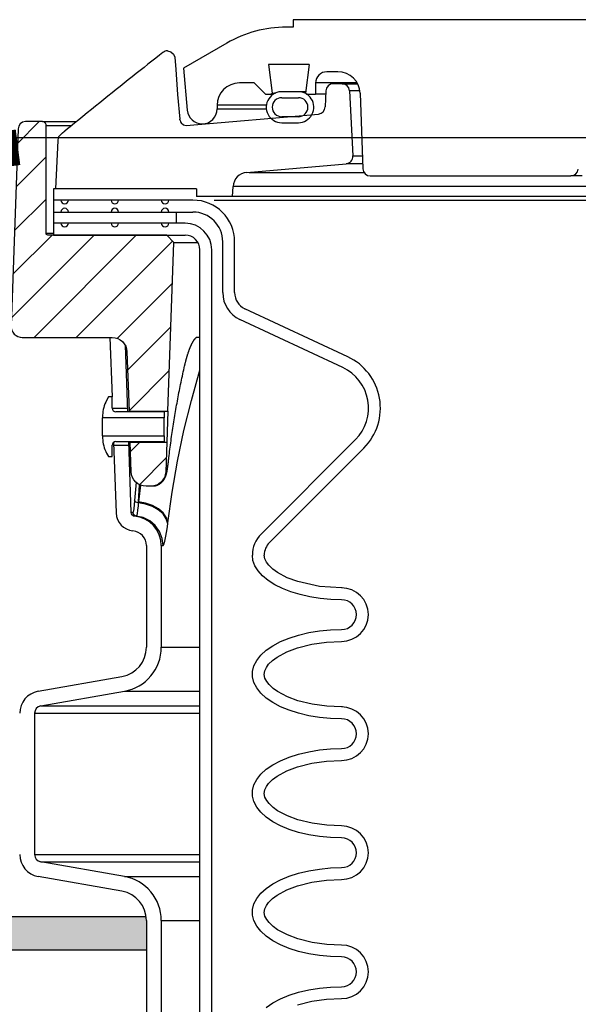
# Model space of a CAD drawing. Extents: x -169 to 7270, y -140 to 2984.
# Tile 156 of 256: x 1808.71 to 1813.41, y 413.55 to 421.82. Entities that reach past the tile are written whole.
import ezdxf

# ---------------------------------------------------------------- set-up
doc = ezdxf.new("R2010")
doc.units = 0
doc.header["$MEASUREMENT"] = 0
doc.header["$PDSIZE"] = 1
doc.layers.get('DEFPOINTS').update_dxf_attribs({"linetype": 'CONTINUOUS'})
for name, color, linetype in [('CONCRETE-HATCH', 2, 'CONTINUOUS'), ('DIM', 3, 'CONTINUOUS'), ('SPILL-BUCKET', 1, 'CONTINUOUS'), ('TANK-SLAB', 6, 'CONTINUOUS')]:
    doc.layers.add(name, color=color, linetype=linetype)
doc.layers.add('FREEZE-LINES', color=8, linetype='CONTINUOUS', plot=False)
doc.styles.add('SIMPLEX', font='simplex')
doc.dimstyles.new('DIM64', dxfattribs={"dimscale": 64, "dimtxt": 0.09375, "dimasz": 0.09375, "dimexe": 0.0625, "dimexo": 0.0625, "dimgap": 0.046875, "dimtad": 1, "dimdec": 4, "dimzin": 3, "dimdsep": 46, "dimlunit": 4, "dimtxsty": 'SIMPLEX', "dimcen": 0, "dimclrd": 256, "dimclre": 256, "dimclrt": 256, "dimadec": 0, "dimazin": 0, "dimtfac": 1, "dimtdec": 4, "dimtmove": 0, "dimatfit": 3, "dimfxl": 1, "dimfrac": 2, "dimtolj": 1, "dimtzin": 0, "dimarcsym": 0})
pattern_1 = [(45, (8053.1221, -880.3321), (-0.176776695, 0.176776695), [])]

# ---------------------------------------------------------------- blocks, each defined once
blk = doc.blocks.new('*D7')
at = {"layer": 'DEFPOINTS', "color": 0, "transparency": 16777216}
for p in [(2010, 414.2886), (1374, 414.0074), (1374, 136.5159)]:
    blk.add_point(p, dxfattribs=at)
at = {"layer": 'DIM', "lineweight": -2, "transparency": 16777216}
for p, q in [((2010, 410.2886), (2010, 132.5159)), ((1374, 410.0074), (1374, 132.5159)), ((2004, 136.5159), (1380, 136.5159))]:
    blk.add_line(p, q, dxfattribs=at)
at = {"layer": 'DIM', "transparency": 16777216}
for points in [[(1380, 137.5159), (1380, 135.5159), (1374, 136.5159)], [(2004, 137.5159), (2004, 135.5159), (2010, 136.5159)]]:
    blk.add_solid(points, dxfattribs=at)
at = {"layer": 'DIM', "transparency": 16777216, "insert": (1692, 144.0873), "char_height": 6, "attachment_point": 5, "style": 'SIMPLEX'}
blk.add_mtext('\\A1;53\'-0" (F.V. TANK SLAB)', dxfattribs=at)

msp = doc.modelspace()

# ---------------------------------------------------------------- hatches: boundary and pattern name
at = {"layer": 'CONCRETE-HATCH'}
h = msp.add_hatch(dxfattribs=at)
h.set_pattern_fill('AR-CONC', color=256, scale=2.67, style=0)
h.set_pattern_definition([(50, (1707.153, 414.289), (19.1508, -1.6755), [2.0025, -22.0275]), (355, (1707.153, 414.289), (-3.7047, 20.0835), [1.602, -17.622]), (100.451, (1708.749, 414.149), (15.4462, 18.408), [1.702, -18.7205]), (46.184, (1707.153, 419.629), (28.4953, -4.4194), [3.004, -33.041]), (96.636, (1709.527, 419.26), (24.9555, 26.009), [2.553, -28.081]), (351.184, (1707.153, 419.63), (24.9555, 26.009), [2.403, -26.433]), (21, (1709.823, 418.294), (15.9374, -10.75), [2.0025, -22.0275]), (326, (1709.823, 418.294), (6.4965, 19.3615), [1.602, -17.622]), (71.451, (1711.15, 417.398), (22.434, 8.6116), [1.702, -18.7205]), (37.5, (1707.153, 414.2886), (0.32467, 8.88827), [0, -17.4084, 0, -17.889, 0, -17.68875]), (7.5, (1707.153, 414.289), (7.024, 10.5308), [0, -10.1994, 0, -17.0079, 0, -6.74175]), (327.5, (1701.199, 414.2886), (14.25306, -0.6022), [0, -6.675, 0, -20.826, 0, -27.6345]), (317.5, (1698.529, 414.289), (15.5711, 2.6728), [0, -8.6775, 0, -13.8306, 0, -19.6245])])
h.paths.add_polyline_path([(1809.42216, 418.79096), (1808.62222, 419.22887), (1808.62222, 419.94043), (1775.40006, 419.72611), (1715.797, 419.72611), (1707.86742, 420.7173), (1707.63197, 419.8399), (1707.15281, 419.8399), (1707.15281, 414.28861), (1808.74724, 414.28861), (1808.74724, 415.964), (1809.42216, 415.964)])
at = {"layer": 'SPILL-BUCKET'}
h = msp.add_hatch(dxfattribs=at)
h.set_pattern_fill('ANSI31', scale=2, style=0)
h.set_pattern_definition(pattern_1)
edge = h.paths.add_edge_path()
edge.add_line((1809.95743, 418.52827), (1810.00689, 419.94472))
edge.add_line((1810.00689, 419.94472), (1809.94869, 420.00714))
edge.add_line((1809.94869, 420.00714), (1808.95058, 420.00714))
edge.add_arc((1808.95026, 420.02244), 0.01531, 181.187215, 271.187215, ccw=False)
edge.add_line((1808.93496, 420.02213), (1808.93496, 420.92836))
edge.add_arc((1808.90371, 420.92836), 0.03125, 0, 90)
edge.add_line((1808.90371, 420.95961), (1808.76189, 420.95961))
edge.add_arc((1808.76189, 420.89711), 0.0625, 90, 178.000024)
edge.add_line((1808.69943, 420.89929), (1808.64167, 419.24537))
edge.add_arc((1808.73537, 419.2421), 0.09375, 178.000024, 270)
edge.add_line((1808.73537, 419.14835), (1809.48984, 419.14835))
edge.add_arc((1809.4898, 419.02339), 0.12496, 1.981123, 89.981076, ccw=False)
edge.add_line((1809.61468, 419.02771), (1809.63212, 418.52827))
edge.add_line((1809.63212, 418.52827), (1809.95743, 418.52827))
h = msp.add_hatch(dxfattribs=at)
h.set_pattern_fill('ANSI31', scale=2, style=0)
h.set_pattern_definition(pattern_1)
edge = h.paths.add_edge_path()
edge.add_line((1809.64116, 418.26945), (1809.94839, 418.26945))
edge.add_line((1809.94839, 418.26945), (1809.93967, 418.01976))
edge.add_arc((1809.81479, 418.02416), 0.12496, 269.981519, 357.981224, ccw=False)
edge.add_line((1809.81475, 417.8992), (1809.77472, 417.8992))
edge.add_arc((1809.77476, 418.02416), 0.12496, 181.981032, 269.981053, ccw=False)
edge.add_line((1809.64988, 418.01984), (1809.64116, 418.26945))
at = {"layer": 'TANK-SLAB'}
h = msp.add_hatch(color=256, dxfattribs=at)
h.paths.add_polyline_path([(1824.23827, 414.28861), (1824.23827, 414.00736), (1842.77782, 414.00736), (1842.77782, 414.28861)])
h.paths.add_polyline_path([(1809.7768, 414.00736), (1809.7768, 414.28861), (1707.15603, 414.28861), (1707.15603, 414.00736)])

# ---------------------------------------------------------------- linework, layer by layer
at = {"layer": 'FREEZE-LINES', "linetype": 'Continuous'}
msp.add_line((1956.83545, 420.82382), (1447.06965, 420.82382), dxfattribs=at)
at = {"layer": 'SPILL-BUCKET', "linetype": 'Continuous'}
for p, q in [((1811.01166, 421.75282), (1810.95317, 421.75282)), ((1815.1963, 421.81528), (1811.01166, 421.81528)), ((1811.01166, 421.81528), (1811.01166, 421.75282)), ((1810.45351, 421.61894), (1810.09042, 421.40931)), ((1811.14427, 421.44054), (1810.80311, 421.44054)), ((1810.80311, 421.44054), (1810.83269, 421.19961)), ((1811.14427, 421.44054), (1811.11468, 421.19961)), ((1810.09042, 421.40931), (1810.12142, 421.05491)), ((1811.38572, 421.37808), (1811.29272, 421.37808)), ((1810.68376, 421.28439), (1810.55885, 421.28439)), ((1810.68376, 421.28439), (1810.77745, 421.19071)), ((1811.20622, 421.28439), (1811.19903, 421.28439)), ((1811.19903, 421.28439), (1811.19903, 421.19071)), ((1811.22777, 421.28439), (1811.20622, 421.28439)), ((1811.26363, 421.28439), (1811.22777, 421.28439)), ((1811.54799, 421.28439), (1811.26363, 421.28439)), ((1810.77745, 421.19071), (1810.84499, 421.19071)), ((1810.82379, 421.19071), (1810.83269, 421.19961)), ((1810.83269, 421.19961), (1810.83997, 421.19961)), ((1810.83997, 421.19961), (1810.86177, 421.19961)), ((1811.04349, 421.21026), (1810.92487, 421.21026)), ((1811.08168, 421.21069), (1811.06102, 421.21069)), ((1811.11606, 421.21069), (1811.08168, 421.21069)), ((1811.11468, 421.19961), (1811.12359, 421.19071)), ((1811.12359, 421.19071), (1811.19903, 421.19071)), ((1811.20851, 421.19071), (1811.19903, 421.19071)), ((1811.23692, 421.19071), (1811.20851, 421.19071)), ((1811.28416, 421.19071), (1811.23692, 421.19071)), ((1811.57298, 421.19725), (1811.59509, 420.56395)), ((1810.37148, 421.09702), (1810.37148, 421.06579)), ((1810.91423, 421.16073), (1811.05413, 421.16073)), ((1811.05413, 421.00084), (1810.91423, 421.00084)), ((1810.91423, 420.95087), (1811.05413, 420.95087)), ((1811.65751, 420.50368), (1813.34342, 420.50368)), ((1813.3494, 420.50368), (1813.34342, 420.50368)), ((1813.36731, 420.50368), (1813.3494, 420.50368)), ((1813.39709, 420.50368), (1813.36731, 420.50368)), ((1813.43865, 420.50368), (1813.39709, 420.50368))]:
    msp.add_line(p, q, dxfattribs=at)
at = {"layer": 'SPILL-BUCKET', "color": 1, "linetype": 'Continuous'}
for p, q in [((1809.88836, 421.51798), (1809.85581, 421.49244)), ((1809.90259, 421.52912), (1809.88836, 421.51798)), ((1809.91683, 421.54026), (1809.90259, 421.52912)), ((1809.95532, 421.55355), (1809.98382, 421.54657)), ((1809.98382, 421.54657), (1810.00596, 421.52721)), ((1810.00596, 421.52721), (1810.01678, 421.49978)), ((1810.01678, 421.49978), (1810.02368, 421.39733)), ((1809.79048, 421.441), (1809.75769, 421.41511)), ((1809.8233, 421.46686), (1809.79048, 421.441)), ((1809.85581, 421.49244), (1809.8233, 421.46686)), ((1809.65806, 421.33615), (1809.62467, 421.30958)), ((1809.69149, 421.36269), (1809.65806, 421.33615)), ((1809.72457, 421.38891), (1809.69149, 421.36269)), ((1809.75769, 421.41511), (1809.72457, 421.38891)), ((1810.02368, 421.39733), (1810.03989, 421.18862)), ((1809.55721, 421.25576), (1809.52312, 421.22849)), ((1809.59092, 421.28268), (1809.55721, 421.25576)), ((1809.62467, 421.30958), (1809.59092, 421.28268)), ((1811.42082, 421.27815), (1811.3478, 421.27815)), ((1811.42082, 421.27815), (1811.42902, 421.27815)), ((1809.45463, 421.17354), (1809.42021, 421.14586)), ((1809.48907, 421.2012), (1809.45463, 421.17354)), ((1809.52312, 421.22849), (1809.48907, 421.2012)), ((1810.03989, 421.18862), (1810.05903, 420.98006)), ((1811.28541, 421.21842), (1811.27949, 421.08304)), ((1811.48319, 421.21896), (1811.51185, 420.67216)), ((1809.35034, 421.0895), (1809.31515, 421.06104)), ((1809.38526, 421.11769), (1809.35034, 421.0895)), ((1809.42021, 421.14586), (1809.38526, 421.11769)), ((1809.24454, 421.00379), (1809.20913, 420.975)), ((1809.27998, 421.03255), (1809.24454, 421.00379)), ((1809.31515, 421.06104), (1809.27998, 421.03255)), ((1810.11205, 420.92639), (1811.22254, 421.02355)), ((1809.17342, 420.94592), (1809.13775, 420.91681)), ((1809.20913, 420.975), (1809.17342, 420.94592)), ((1810.05959, 420.97464), (1810.06067, 420.96922)), ((1810.06067, 420.96922), (1810.06429, 420.95899)), ((1810.06429, 420.95899), (1810.07035, 420.94893)), ((1810.07035, 420.94893), (1810.08805, 420.93329)), ((1810.08805, 420.93329), (1810.11195, 420.92642)), ((1809.05757, 420.85135), (1809.05614, 420.85019)), ((1809.05902, 420.85252), (1809.05757, 420.85135)), ((1809.06096, 420.85409), (1809.05902, 420.85252)), ((1809.06292, 420.85568), (1809.06096, 420.85409)), ((1809.06497, 420.85735), (1809.06292, 420.85568)), ((1809.06705, 420.85903), (1809.06497, 420.85735)), ((1809.06921, 420.86079), (1809.06705, 420.85903)), ((1809.0714, 420.86256), (1809.06921, 420.86079)), ((1809.07363, 420.86438), (1809.0714, 420.86256)), ((1809.07588, 420.86622), (1809.07363, 420.86438)), ((1809.07819, 420.8681), (1809.07588, 420.86622)), ((1809.08052, 420.87), (1809.07819, 420.8681)), ((1809.08291, 420.87194), (1809.08052, 420.87)), ((1809.08531, 420.87391), (1809.08291, 420.87194)), ((1809.08778, 420.87592), (1809.08531, 420.87391)), ((1809.09026, 420.87795), (1809.08778, 420.87592)), ((1809.09136, 420.87885), (1809.09026, 420.87795)), ((1809.09246, 420.87975), (1809.09136, 420.87885)), ((1809.1151, 420.89829), (1809.09246, 420.87975)), ((1809.13775, 420.91681), (1809.1151, 420.89829)), ((1809.03269, 420.80152), (1809.01303, 420.39437)), ((1809.03277, 420.80243), (1809.03269, 420.80152)), ((1809.03287, 420.80367), (1809.03277, 420.80243)), ((1809.03298, 420.80495), (1809.03287, 420.80367)), ((1809.03306, 420.80584), (1809.03298, 420.80495)), ((1809.03313, 420.80676), (1809.03306, 420.80584)), ((1810.62018, 420.53364), (1811.45492, 420.60667)), ((1808.99739, 420.39437), (1808.99739, 420.00714)), ((1810.19972, 420.39437), (1808.99739, 420.39437)), ((1810.19972, 420.39437), (1810.19972, 420.33192)), ((1810.50193, 420.33192), (1810.50632, 420.41574)), ((1810.16894, 420.30069), (1808.99741, 420.30069)), ((1810.50193, 420.33192), (1810.19972, 420.33192)), ((1808.99741, 420.20075), (1810.16894, 420.20075)), ((1810.10228, 420.10707), (1808.99739, 420.10707)), ((1808.99739, 420.00714), (1810.10228, 420.00714)), ((1810.41877, 419.52405), (1810.41877, 419.95093)), ((1810.5187, 419.52405), (1810.5187, 419.95093)), ((1810.2272, 405.68466), (1810.2272, 419.88222)), ((1810.32713, 405.68466), (1810.32713, 419.88222)), ((1811.46916, 418.98574), (1810.60489, 419.38876)), ((1811.42693, 418.89517), (1810.56265, 419.29819)), ((1809.47158, 419.14835), (1809.48903, 418.64869)), ((1809.5988, 419.08451), (1809.61837, 418.52417)), ((1809.46022, 418.64869), (1809.44373, 418.62012)), ((1809.4902, 418.64869), (1809.46022, 418.64869)), ((1809.4902, 418.55416), (1809.4902, 418.64869)), ((1809.9274, 418.52417), (1809.52018, 418.52417)), ((1809.6173, 418.55488), (1809.6173, 418.555)), ((1809.63227, 418.52532), (1809.63221, 418.52658)), ((1809.63236, 418.52356), (1809.63227, 418.52532)), ((1809.9274, 418.52417), (1809.9274, 418.47431)), ((1809.41026, 418.49521), (1809.41026, 418.47431)), ((1809.41026, 418.46857), (1809.41026, 418.47431)), ((1809.9274, 418.47431), (1809.41026, 418.47431)), ((1809.41026, 418.45221), (1809.41026, 418.46857)), ((1809.41026, 418.42774), (1809.41026, 418.45221)), ((1809.9274, 418.46857), (1809.9274, 418.47431)), ((1809.9274, 418.45221), (1809.9274, 418.46857)), ((1809.9274, 418.42774), (1809.9274, 418.45221)), ((1809.41026, 418.39886), (1809.41026, 418.42774)), ((1809.41026, 418.36999), (1809.41026, 418.39886)), ((1809.41026, 418.34551), (1809.41026, 418.36999)), ((1809.9274, 418.39886), (1809.9274, 418.42774)), ((1809.9274, 418.36999), (1809.9274, 418.39886)), ((1809.9274, 418.34551), (1809.9274, 418.36999)), ((1809.41026, 418.32916), (1809.41026, 418.34551)), ((1809.41026, 418.32341), (1809.41026, 418.32916)), ((1809.41026, 418.32341), (1809.9274, 418.32341)), ((1809.41026, 418.32341), (1809.41026, 418.30252)), ((1809.9274, 418.32916), (1809.9274, 418.34551)), ((1809.9274, 418.32341), (1809.9274, 418.32916)), ((1809.9274, 418.32341), (1809.9274, 418.27355)), ((1810.74072, 417.49774), (1811.53354, 418.29056)), ((1809.4902, 418.14903), (1809.4902, 418.24357)), ((1809.50234, 418.26766), (1809.52304, 417.6749)), ((1809.52018, 418.27355), (1809.9274, 418.27355)), ((1809.62712, 418.27355), (1809.64788, 417.67926)), ((1809.6411, 418.27281), (1809.64108, 418.27394)), ((1809.64113, 418.27106), (1809.6411, 418.27281)), ((1810.81138, 417.42707), (1811.6042, 418.21989)), ((1809.44373, 418.1776), (1809.46022, 418.14903)), ((1809.46022, 418.14903), (1809.4902, 418.14903)), ((1809.77813, 417.40049), (1809.77813, 416.5478)), ((1809.90305, 417.40049), (1809.90305, 416.5478)), ((1810.67301, 417.27591), (1810.66755, 417.32108)), ((1810.77288, 417.28995), (1810.76748, 417.32108)), ((1810.78687, 417.26142), (1810.77288, 417.28995)), ((1810.68932, 417.2314), (1810.67301, 417.27591)), ((1810.71625, 417.1882), (1810.68932, 417.2314)), ((1810.80618, 417.23601), (1810.78687, 417.26142)), ((1810.84003, 417.20354), (1810.80618, 417.23601)), ((1810.87804, 417.17599), (1810.84003, 417.20354)), ((1810.7534, 417.14693), (1810.71625, 417.1882)), ((1810.80022, 417.1082), (1810.7534, 417.14693)), ((1810.96139, 417.13145), (1810.87804, 417.17599)), ((1811.04974, 417.09864), (1810.96139, 417.13145)), ((1810.85603, 417.07258), (1810.80022, 417.1082)), ((1810.92003, 417.04058), (1810.85603, 417.07258)), ((1810.99128, 417.01267), (1810.92003, 417.04058)), ((1811.23093, 417.05852), (1811.04974, 417.09864)), ((1811.41703, 417.04627), (1811.23093, 417.05852)), ((1811.42305, 417.04627), (1811.41703, 417.04627)), ((1811.06873, 416.98926), (1810.99128, 417.01267)), ((1811.15126, 416.97069), (1811.06873, 416.98926)), ((1811.23767, 416.95723), (1811.15126, 416.97069)), ((1811.32669, 416.94907), (1811.23767, 416.95723)), ((1811.41703, 416.94634), (1811.32669, 416.94907)), ((1810.90397, 416.59494), (1810.9765, 416.62494)), ((1810.9765, 416.62494), (1811.05597, 416.65015)), ((1811.05597, 416.65015), (1811.14113, 416.67019)), ((1811.14113, 416.67019), (1811.23064, 416.68473)), ((1811.23064, 416.68473), (1811.3231, 416.69355)), ((1811.3231, 416.69355), (1811.41703, 416.69651)), ((1810.78422, 416.52256), (1810.83954, 416.56063)), ((1810.83954, 416.56063), (1810.90397, 416.59494)), ((1810.95863, 416.51023), (1811.0466, 416.54322)), ((1811.0466, 416.54322), (1811.16786, 416.57386)), ((1811.16786, 416.57386), (1811.29167, 416.59115)), ((1811.29167, 416.59115), (1811.41703, 416.59658)), ((1810.70423, 416.43757), (1810.73888, 416.48132)), ((1810.73888, 416.48132), (1810.78422, 416.52256)), ((1810.83785, 416.4375), (1810.8759, 416.46546)), ((1810.8759, 416.46546), (1810.95863, 416.51023)), ((1810.66902, 416.34529), (1810.68082, 416.39198)), ((1810.68082, 416.39198), (1810.70423, 416.43757)), ((1810.77196, 416.34974), (1810.78519, 416.37854)), ((1810.78519, 416.37854), (1810.80409, 416.40443)), ((1810.80409, 416.40443), (1810.83785, 416.4375)), ((1808.86807, 416.1777), (1809.57168, 416.30177)), ((1810.66902, 416.29823), (1810.66902, 416.34529)), ((1810.68082, 416.25154), (1810.66902, 416.29823)), ((1810.76752, 416.31898), (1810.77196, 416.34974)), ((1810.77371, 416.28844), (1810.76752, 416.31898)), ((1810.70423, 416.20596), (1810.68082, 416.25154)), ((1810.78814, 416.26021), (1810.77371, 416.28844)), ((1810.80762, 416.23508), (1810.78814, 416.26021)), ((1810.84189, 416.20275), (1810.80762, 416.23508)), ((1808.88976, 416.05468), (1809.59337, 416.17875)), ((1810.73888, 416.16221), (1810.70423, 416.20596)), ((1810.78422, 416.12097), (1810.73888, 416.16221)), ((1810.88021, 416.17528), (1810.84189, 416.20275)), ((1810.96314, 416.13136), (1810.88021, 416.17528)), ((1811.05103, 416.09892), (1810.96314, 416.13136)), ((1810.83954, 416.08289), (1810.78422, 416.12097)), ((1810.90397, 416.04859), (1810.83954, 416.08289)), ((1810.9765, 416.01859), (1810.90397, 416.04859)), ((1811.17082, 416.06907), (1811.05103, 416.09892)), ((1811.29291, 416.05224), (1811.17082, 416.06907)), ((1811.41703, 416.04695), (1811.29291, 416.05224)), ((1811.42351, 416.04695), (1811.41703, 416.04695)), ((1808.83815, 415.99318), (1808.83815, 414.80865)), ((1811.05597, 415.99337), (1810.9765, 416.01859)), ((1811.14113, 415.97334), (1811.05597, 415.99337)), ((1811.23064, 415.95879), (1811.14113, 415.97334)), ((1811.3231, 415.94998), (1811.23064, 415.95879)), ((1811.41703, 415.94702), (1811.3231, 415.94998)), ((1810.9765, 415.62562), (1811.05597, 415.65084)), ((1811.05597, 415.65084), (1811.14113, 415.67088)), ((1811.14113, 415.67088), (1811.23064, 415.68542)), ((1811.23064, 415.68542), (1811.3231, 415.69424)), ((1811.3231, 415.69424), (1811.41703, 415.69719)), ((1810.78422, 415.52324), (1810.83954, 415.56132)), ((1810.83954, 415.56132), (1810.90397, 415.59562)), ((1810.90397, 415.59562), (1810.9765, 415.62562)), ((1811.0466, 415.5439), (1811.16786, 415.57455)), ((1811.16786, 415.57455), (1811.29167, 415.59183)), ((1811.29167, 415.59183), (1811.41703, 415.59726)), ((1810.70423, 415.43825), (1810.73888, 415.48201)), ((1810.73888, 415.48201), (1810.78422, 415.52324)), ((1810.83785, 415.43818), (1810.8759, 415.46615)), ((1810.8759, 415.46615), (1810.95863, 415.51091)), ((1810.95863, 415.51091), (1811.0466, 415.5439)), ((1810.66902, 415.34598), (1810.68082, 415.39267)), ((1810.68082, 415.39267), (1810.70423, 415.43825)), ((1810.78519, 415.37923), (1810.80409, 415.40512)), ((1810.80409, 415.40512), (1810.83785, 415.43818)), ((1810.66902, 415.29892), (1810.66902, 415.34598)), ((1810.76752, 415.31966), (1810.77196, 415.35043)), ((1810.77371, 415.28912), (1810.76752, 415.31966)), ((1810.77196, 415.35043), (1810.78519, 415.37923)), ((1810.68082, 415.25223), (1810.66902, 415.29892)), ((1810.70423, 415.20665), (1810.68082, 415.25223)), ((1810.78814, 415.2609), (1810.77371, 415.28912)), ((1810.80762, 415.23576), (1810.78814, 415.2609)), ((1810.84189, 415.20344), (1810.80762, 415.23576)), ((1810.73888, 415.16289), (1810.70423, 415.20665)), ((1810.78422, 415.12165), (1810.73888, 415.16289)), ((1810.88021, 415.17596), (1810.84189, 415.20344)), ((1810.96314, 415.13205), (1810.88021, 415.17596)), ((1810.83954, 415.08357), (1810.78422, 415.12165)), ((1810.90397, 415.04927), (1810.83954, 415.08357)), ((1811.05103, 415.0996), (1810.96314, 415.13205)), ((1811.17082, 415.06975), (1811.05103, 415.0996)), ((1811.29291, 415.05292), (1811.17082, 415.06975)), ((1811.41703, 415.04764), (1811.29291, 415.05292)), ((1810.9765, 415.01927), (1810.90397, 415.04927)), ((1811.05597, 414.99406), (1810.9765, 415.01927)), ((1811.14113, 414.97402), (1811.05597, 414.99406)), ((1811.23064, 414.95948), (1811.14113, 414.97402)), ((1811.3231, 414.95066), (1811.23064, 414.95948)), ((1811.41703, 414.9477), (1811.3231, 414.95066)), ((1809.59337, 414.62307), (1808.88976, 414.74714)), ((1810.9765, 414.6263), (1811.05597, 414.65152)), ((1811.05597, 414.65152), (1811.14113, 414.67156)), ((1811.14113, 414.67156), (1811.23064, 414.6861)), ((1811.23064, 414.6861), (1811.3231, 414.69492)), ((1811.3231, 414.69492), (1811.41703, 414.69787)), ((1809.57168, 414.50006), (1808.86807, 414.62412)), ((1810.78422, 414.52393), (1810.83954, 414.562)), ((1810.83954, 414.562), (1810.90397, 414.59631)), ((1810.90397, 414.59631), (1810.9765, 414.6263)), ((1811.0466, 414.54458), (1811.16786, 414.57523)), ((1811.16786, 414.57523), (1811.29167, 414.59251)), ((1811.29167, 414.59251), (1811.41703, 414.59794)), ((1810.70423, 414.43893), (1810.73888, 414.48269)), ((1810.73888, 414.48269), (1810.78422, 414.52393)), ((1810.8759, 414.46683), (1810.95863, 414.5116)), ((1810.95863, 414.5116), (1811.0466, 414.54458)), ((1810.66902, 414.34666), (1810.68082, 414.39335)), ((1810.68082, 414.39335), (1810.70423, 414.43893)), ((1810.78519, 414.37991), (1810.80409, 414.4058)), ((1810.80409, 414.4058), (1810.83785, 414.43887)), ((1810.83785, 414.43887), (1810.8759, 414.46683)), ((1810.66902, 414.2996), (1810.66902, 414.34666)), ((1810.76752, 414.32034), (1810.77196, 414.35111)), ((1810.77371, 414.2898), (1810.76752, 414.32034)), ((1810.77196, 414.35111), (1810.78519, 414.37991)), ((1809.77813, 414.25402), (1809.77813, 412.55053)), ((1809.90305, 414.25402), (1809.90305, 412.55053)), ((1810.68082, 414.25291), (1810.66902, 414.2996)), ((1810.70423, 414.20733), (1810.68082, 414.25291)), ((1810.78814, 414.26158), (1810.77371, 414.2898)), ((1810.80762, 414.23645), (1810.78814, 414.26158)), ((1810.84189, 414.20412), (1810.80762, 414.23645)), ((1810.73888, 414.16357), (1810.70423, 414.20733)), ((1810.78422, 414.12233), (1810.73888, 414.16357)), ((1810.88021, 414.17664), (1810.84189, 414.20412)), ((1810.96314, 414.13273), (1810.88021, 414.17664)), ((1810.83954, 414.08426), (1810.78422, 414.12233)), ((1810.90397, 414.04995), (1810.83954, 414.08426)), ((1811.05103, 414.10029), (1810.96314, 414.13273)), ((1811.17082, 414.07044), (1811.05103, 414.10029)), ((1811.29291, 414.0536), (1811.17082, 414.07044)), ((1810.9765, 414.01996), (1810.90397, 414.04995)), ((1811.05597, 413.99474), (1810.9765, 414.01996)), ((1811.14113, 413.9747), (1811.05597, 413.99474)), ((1811.41703, 414.04832), (1811.29291, 414.0536)), ((1811.23064, 413.96016), (1811.14113, 413.9747)), ((1811.3231, 413.95134), (1811.23064, 413.96016)), ((1811.41703, 413.94839), (1811.3231, 413.95134)), ((1810.9765, 413.62699), (1811.05597, 413.6522)), ((1811.05597, 413.6522), (1811.14113, 413.67224)), ((1811.14113, 413.67224), (1811.23064, 413.68678)), ((1811.23064, 413.68678), (1811.3231, 413.6956)), ((1811.3231, 413.6956), (1811.41703, 413.69856)), ((1810.83954, 413.56268), (1810.90397, 413.59699)), ((1810.90397, 413.59699), (1810.9765, 413.62699)), ((1811.0466, 413.54527), (1811.16786, 413.57591)), ((1811.16786, 413.57591), (1811.29167, 413.5932)), ((1811.29167, 413.5932), (1811.41703, 413.59863)), ((1810.78422, 413.52461), (1810.83954, 413.56268))]:
    msp.add_line(p, q, dxfattribs=at)
at = {"layer": 'SPILL-BUCKET', "color": 7, "linetype": 'Continuous'}
for p, q in [((1811.42082, 421.27815), (1811.55145, 421.27815)), ((1811.57085, 421.21896), (1811.48319, 421.21896)), ((1810.78526, 421.09702), (1810.37148, 421.09702)), ((1810.37148, 421.06579), (1810.78526, 421.06579)), ((1811.51185, 420.67216), (1811.59133, 420.67216)), ((1811.59362, 420.60667), (1811.45492, 420.60667)), ((1810.64197, 420.53364), (1811.60446, 420.53364)), ((1821.70453, 420.41574), (1810.50632, 420.41574)), ((1810.34598, 420.30069), (1821.70212, 420.30069)), ((1821.70244, 420.33192), (1810.50193, 420.33192)), ((1810.02796, 420.20075), (1810.02796, 420.10707)), ((1810.16161, 419.09928), (1810.16264, 419.10125)), ((1810.16264, 419.10125), (1810.16367, 419.10317)), ((1810.16367, 419.10317), (1810.16473, 419.10513)), ((1810.16473, 419.10513), (1810.16579, 419.10706)), ((1810.16579, 419.10706), (1810.16684, 419.10892)), ((1810.16684, 419.10892), (1810.16788, 419.11075)), ((1810.16788, 419.11075), (1810.16891, 419.11251)), ((1810.16891, 419.11251), (1810.16992, 419.11424)), ((1810.16992, 419.11424), (1810.17093, 419.11591)), ((1810.17093, 419.11591), (1810.17192, 419.11753)), ((1810.17192, 419.11753), (1810.1729, 419.1191)), ((1810.1729, 419.1191), (1810.17386, 419.12062)), ((1810.17386, 419.12062), (1810.17481, 419.12208)), ((1810.17481, 419.12208), (1810.17574, 419.1235)), ((1810.17574, 419.1235), (1810.17665, 419.12486)), ((1810.17665, 419.12486), (1810.17755, 419.12618)), ((1810.17755, 419.12618), (1810.17845, 419.12747)), ((1810.17845, 419.12747), (1810.17933, 419.12872)), ((1810.17933, 419.12872), (1810.18021, 419.12994)), ((1810.18021, 419.12994), (1810.18108, 419.13112)), ((1810.18108, 419.13112), (1810.18193, 419.13226)), ((1810.18193, 419.13226), (1810.18277, 419.13336)), ((1810.18277, 419.13336), (1810.18359, 419.13441)), ((1810.18359, 419.13441), (1810.18439, 419.13543)), ((1810.18439, 419.13543), (1810.18518, 419.1364)), ((1810.18518, 419.1364), (1810.18595, 419.13733)), ((1810.18595, 419.13733), (1810.18671, 419.13822)), ((1810.18671, 419.13822), (1810.18744, 419.13907)), ((1810.18744, 419.13907), (1810.18816, 419.13989)), ((1810.18816, 419.13989), (1810.18886, 419.14067)), ((1810.18886, 419.14067), (1810.18954, 419.1414)), ((1810.18954, 419.1414), (1810.1902, 419.1421)), ((1810.1902, 419.1421), (1810.19084, 419.14277)), ((1810.19084, 419.14277), (1810.19146, 419.1434)), ((1810.19146, 419.1434), (1810.19206, 419.14399)), ((1810.19206, 419.14399), (1810.19264, 419.14455)), ((1810.19264, 419.14455), (1810.19319, 419.14507)), ((1810.19319, 419.14507), (1810.19373, 419.14556)), ((1810.19373, 419.14556), (1810.19424, 419.14602)), ((1810.19424, 419.14602), (1810.19472, 419.14644)), ((1810.19472, 419.14644), (1810.19519, 419.14684)), ((1810.19519, 419.14684), (1810.19563, 419.1472)), ((1810.19563, 419.1472), (1810.19604, 419.14753)), ((1810.19604, 419.14753), (1810.19643, 419.14784)), ((1810.19643, 419.14784), (1810.19679, 419.14811)), ((1810.19679, 419.14811), (1810.19713, 419.14836)), ((1810.22711, 419.14835), (1810.19683, 419.14835)), ((1810.19713, 419.14836), (1810.19744, 419.14858)), ((1810.21202, 419.14835), (1810.19713, 419.14835)), ((1810.19744, 419.14858), (1810.19772, 419.14877)), ((1810.19772, 419.14877), (1810.19792, 419.14891)), ((1810.19792, 419.14891), (1810.19809, 419.14902)), ((1810.19809, 419.14902), (1810.19824, 419.14911)), ((1810.19824, 419.14911), (1810.19836, 419.14918)), ((1810.19836, 419.14918), (1810.19848, 419.14925)), ((1810.19848, 419.14925), (1810.19858, 419.1493)), ((1810.19858, 419.1493), (1810.19863, 419.14934)), ((1810.19863, 419.14934), (1810.19866, 419.14935)), ((1810.22722, 419.14835), (1810.21202, 419.14835)), ((1810.12827, 419.01732), (1810.12938, 419.02069)), ((1810.12938, 419.02069), (1810.1305, 419.02402)), ((1810.1305, 419.02402), (1810.13161, 419.0273)), ((1810.13161, 419.0273), (1810.13273, 419.03055)), ((1810.13273, 419.03055), (1810.13386, 419.03375)), ((1810.13386, 419.03375), (1810.13498, 419.03691)), ((1810.13498, 419.03691), (1810.13611, 419.04003)), ((1810.13611, 419.04003), (1810.13724, 419.04311)), ((1810.13724, 419.04311), (1810.13837, 419.04615)), ((1810.13837, 419.04615), (1810.1395, 419.04915)), ((1810.1395, 419.04915), (1810.14063, 419.0521)), ((1810.14063, 419.0521), (1810.14177, 419.05502)), ((1810.14177, 419.05502), (1810.1429, 419.05789)), ((1810.1429, 419.05789), (1810.14403, 419.06073)), ((1810.14403, 419.06073), (1810.14514, 419.06344)), ((1810.14514, 419.06344), (1810.14625, 419.06612)), ((1810.14625, 419.06612), (1810.14736, 419.06878)), ((1810.14736, 419.06878), (1810.14847, 419.07139)), ((1810.14847, 419.07139), (1810.14958, 419.07396)), ((1810.14958, 419.07396), (1810.15069, 419.07648)), ((1810.15069, 419.07648), (1810.1518, 419.07896)), ((1810.1518, 419.07896), (1810.1529, 419.08139)), ((1810.1529, 419.08139), (1810.154, 419.08378)), ((1810.154, 419.08378), (1810.1551, 419.08613)), ((1810.1551, 419.08613), (1810.1562, 419.08843)), ((1810.1562, 419.08843), (1810.15729, 419.09069)), ((1810.15729, 419.09069), (1810.15838, 419.09291)), ((1810.15838, 419.09291), (1810.15946, 419.09508)), ((1810.15946, 419.09508), (1810.16054, 419.0972)), ((1810.16054, 419.0972), (1810.16161, 419.09928)), ((1810.10452, 418.93281), (1810.10555, 418.93706)), ((1810.10555, 418.93706), (1810.10659, 418.94127)), ((1810.10659, 418.94127), (1810.10763, 418.9454)), ((1810.10763, 418.9454), (1810.10867, 418.9495)), ((1810.10867, 418.9495), (1810.10974, 418.95365)), ((1810.10974, 418.95365), (1810.11081, 418.95777)), ((1810.11081, 418.95777), (1810.11188, 418.9618)), ((1810.11188, 418.9618), (1810.11295, 418.9658)), ((1810.11295, 418.9658), (1810.11402, 418.96975)), ((1810.11402, 418.96975), (1810.1151, 418.97367)), ((1810.1151, 418.97367), (1810.11618, 418.97753)), ((1810.11618, 418.97753), (1810.11727, 418.98136)), ((1810.11727, 418.98136), (1810.11835, 418.98514)), ((1810.11835, 418.98514), (1810.11944, 418.98889)), ((1810.11944, 418.98889), (1810.12054, 418.99258)), ((1810.12054, 418.99258), (1810.12163, 418.99625)), ((1810.12163, 418.99625), (1810.12273, 418.99986)), ((1810.12273, 418.99986), (1810.12383, 419.00344)), ((1810.12383, 419.00344), (1810.12604, 419.01046)), ((1810.12604, 419.01046), (1810.12715, 419.01391)), ((1810.12715, 419.01391), (1810.12827, 419.01732)), ((1810.08381, 418.84145), (1810.08763, 418.85882)), ((1810.08763, 418.85882), (1810.0915, 418.87618)), ((1810.0915, 418.87618), (1810.0952, 418.8926)), ((1810.0952, 418.8926), (1810.09894, 418.90902)), ((1810.09894, 418.90902), (1810.09974, 418.91249)), ((1810.09974, 418.91249), (1810.10054, 418.91596)), ((1810.10054, 418.91596), (1810.10149, 418.92007)), ((1810.10149, 418.92007), (1810.10244, 418.92414)), ((1810.10244, 418.92414), (1810.10348, 418.9285)), ((1810.10348, 418.9285), (1810.10452, 418.93281)), ((1810.15577, 418.62023), (1810.22719, 418.87223)), ((1810.06533, 418.75443), (1810.06894, 418.77186)), ((1810.06894, 418.77186), (1810.07259, 418.78927)), ((1810.07259, 418.78927), (1810.07629, 418.80668)), ((1810.07629, 418.80668), (1810.08002, 418.82407)), ((1810.08002, 418.82407), (1810.08381, 418.84145)), ((1810.05133, 418.68461), (1810.05477, 418.70208)), ((1810.05477, 418.70208), (1810.05824, 418.71954)), ((1810.05824, 418.71954), (1810.06177, 418.73699)), ((1810.06177, 418.73699), (1810.06533, 418.75443)), ((1810.0348, 418.5971), (1810.03802, 418.61462)), ((1810.03802, 418.61462), (1810.04128, 418.63214)), ((1810.04128, 418.63214), (1810.04459, 418.64964)), ((1810.04459, 418.64964), (1810.04794, 418.66713)), ((1810.04794, 418.66713), (1810.05133, 418.68461)), ((1810.09308, 418.36575), (1810.15577, 418.62023)), ((1810.01937, 418.50934), (1810.02237, 418.52691)), ((1810.02237, 418.52691), (1810.02541, 418.54447)), ((1810.02541, 418.54447), (1810.0285, 418.56203)), ((1810.0285, 418.56203), (1810.03163, 418.57956)), ((1810.03163, 418.57956), (1810.0348, 418.5971)), ((1810.00781, 418.43896), (1810.01064, 418.45657)), ((1810.01064, 418.45657), (1810.01351, 418.47417)), ((1810.01351, 418.47417), (1810.01642, 418.49176)), ((1810.01642, 418.49176), (1810.01937, 418.50934)), ((1809.99436, 418.35079), (1809.99696, 418.36844)), ((1809.99696, 418.36844), (1809.99961, 418.38609)), ((1809.99961, 418.38609), (1810.0023, 418.40372)), ((1810.0023, 418.40372), (1810.00503, 418.42135)), ((1810.00503, 418.42135), (1810.00781, 418.43896)), ((1810.03921, 418.10912), (1810.09308, 418.36575)), ((1809.982, 418.26242), (1809.98439, 418.28011)), ((1809.98439, 418.28011), (1809.98681, 418.29779)), ((1809.98681, 418.29779), (1809.98928, 418.31547)), ((1809.98928, 418.31547), (1809.9918, 418.33313)), ((1809.9918, 418.33313), (1809.99436, 418.35079)), ((1809.97292, 418.19158), (1809.97512, 418.2093)), ((1809.97512, 418.2093), (1809.97737, 418.22701)), ((1809.97737, 418.22701), (1809.97967, 418.24472)), ((1809.97967, 418.24472), (1809.982, 418.26242)), ((1809.96298, 418.1071), (1809.96334, 418.11014)), ((1809.96334, 418.11014), (1809.96369, 418.1132)), ((1809.96369, 418.1132), (1809.96404, 418.11621)), ((1809.96404, 418.11621), (1809.96439, 418.11928)), ((1809.96439, 418.11928), (1809.96442, 418.11958)), ((1809.96442, 418.11958), (1809.96446, 418.11988)), ((1809.96446, 418.11987), (1809.96551, 418.12913)), ((1809.96551, 418.12913), (1809.96657, 418.13839)), ((1809.96657, 418.13839), (1809.96864, 418.15613)), ((1809.96864, 418.15613), (1809.97076, 418.17386)), ((1809.97076, 418.17386), (1809.97292, 418.19158)), ((1809.9512, 418.02617), (1809.95165, 418.02859)), ((1809.95165, 418.02859), (1809.95205, 418.03079)), ((1809.95205, 418.03079), (1809.95245, 418.03303)), ((1809.95245, 418.03303), (1809.95287, 418.03541)), ((1809.95287, 418.03541), (1809.95329, 418.03783)), ((1809.95329, 418.03783), (1809.95371, 418.04031)), ((1809.95371, 418.04031), (1809.95412, 418.04283)), ((1809.95412, 418.04283), (1809.95453, 418.04529)), ((1809.95453, 418.04529), (1809.95493, 418.04779)), ((1809.95493, 418.04779), (1809.95531, 418.05026)), ((1809.95531, 418.05026), (1809.9557, 418.05276)), ((1809.9557, 418.05276), (1809.95608, 418.05525)), ((1809.95608, 418.05525), (1809.95646, 418.05777)), ((1809.95646, 418.05777), (1809.95683, 418.06028)), ((1809.95683, 418.06028), (1809.9572, 418.06283)), ((1809.9572, 418.06283), (1809.95757, 418.06537)), ((1809.95757, 418.06537), (1809.95793, 418.06795)), ((1809.95793, 418.06795), (1809.9583, 418.07055)), ((1809.9583, 418.07055), (1809.95866, 418.07319)), ((1809.95866, 418.07319), (1809.95903, 418.07585)), ((1809.95903, 418.07585), (1809.95939, 418.07855)), ((1809.95939, 418.07855), (1809.95975, 418.08126)), ((1809.95975, 418.08126), (1809.96011, 418.08402)), ((1809.96011, 418.08402), (1809.96047, 418.08679)), ((1809.96047, 418.08679), (1809.96083, 418.0896)), ((1809.96083, 418.0896), (1809.96119, 418.09244)), ((1809.96119, 418.09244), (1809.96155, 418.09531)), ((1809.96155, 418.09531), (1809.96191, 418.09821)), ((1809.96191, 418.09821), (1809.96227, 418.10114)), ((1809.96227, 418.10114), (1809.96262, 418.10411)), ((1809.96262, 418.10411), (1809.96298, 418.1071)), ((1809.99423, 417.85065), (1810.03921, 418.10912)), ((1809.91575, 417.9425), (1809.91704, 417.944)), ((1809.91704, 417.944), (1809.91827, 417.94548)), ((1809.91827, 417.94548), (1809.91948, 417.94697)), ((1809.91948, 417.94697), (1809.92063, 417.94844)), ((1809.92063, 417.94844), (1809.92175, 417.94992)), ((1809.92175, 417.94992), (1809.92283, 417.95137)), ((1809.92283, 417.95137), (1809.92387, 417.95283)), ((1809.92387, 417.95283), (1809.92487, 417.95426)), ((1809.92487, 417.95426), (1809.92584, 417.95569)), ((1809.92584, 417.95569), (1809.92676, 417.9571)), ((1809.92676, 417.9571), (1809.92766, 417.95849)), ((1809.92766, 417.95849), (1809.92851, 417.95987)), ((1809.92851, 417.95987), (1809.92934, 417.96123)), ((1809.92934, 417.96123), (1809.93012, 417.96257)), ((1809.93012, 417.96257), (1809.93089, 417.9639)), ((1809.93089, 417.9639), (1809.93162, 417.9652)), ((1809.93162, 417.9652), (1809.93232, 417.96649)), ((1809.93232, 417.96649), (1809.933, 417.96777)), ((1809.933, 417.96777), (1809.93365, 417.96903)), ((1809.93365, 417.96903), (1809.93428, 417.97027)), ((1809.93428, 417.97027), (1809.93488, 417.9715)), ((1809.93488, 417.9715), (1809.93546, 417.97272)), ((1809.93546, 417.97272), (1809.93603, 417.97392)), ((1809.93603, 417.97392), (1809.93657, 417.97511)), ((1809.93657, 417.97511), (1809.9371, 417.97629)), ((1809.9371, 417.97629), (1809.93761, 417.97747)), ((1809.93761, 417.97747), (1809.9381, 417.97862)), ((1809.9381, 417.97862), (1809.93858, 417.97979)), ((1809.93858, 417.97979), (1809.93904, 417.98093)), ((1809.93904, 417.98093), (1809.9395, 417.98209)), ((1809.9395, 417.98209), (1809.93994, 417.98323)), ((1809.93994, 417.98323), (1809.94037, 417.98439)), ((1809.94037, 417.98439), (1809.94079, 417.98553)), ((1809.94079, 417.98553), (1809.94121, 417.9867)), ((1809.94121, 417.9867), (1809.94161, 417.98785)), ((1809.94161, 417.98785), (1809.94202, 417.98905)), ((1809.94202, 417.98905), (1809.94241, 417.99022)), ((1809.94241, 417.99022), (1809.94281, 417.99145)), ((1809.94281, 417.99145), (1809.9432, 417.99266)), ((1809.9432, 417.99266), (1809.94359, 417.99394)), ((1809.94359, 417.99394), (1809.94398, 417.9952)), ((1809.94398, 417.9952), (1809.94438, 417.99657)), ((1809.94438, 417.99657), (1809.94476, 417.99791)), ((1809.94476, 417.99791), (1809.94518, 417.9994)), ((1809.94518, 417.9994), (1809.94557, 418.00085)), ((1809.94557, 418.00085), (1809.94597, 418.00236)), ((1809.94597, 418.00236), (1809.94636, 418.00386)), ((1809.94636, 418.00386), (1809.94685, 418.00584)), ((1809.94685, 418.00584), (1809.94733, 418.0078)), ((1809.94733, 418.0078), (1809.9479, 418.01025)), ((1809.9479, 418.01025), (1809.94845, 418.0127)), ((1809.94845, 418.0127), (1809.9491, 418.01569)), ((1809.9491, 418.01569), (1809.94973, 418.01871)), ((1809.94973, 418.01871), (1809.95024, 418.02124)), ((1809.95024, 418.02124), (1809.95074, 418.0238)), ((1809.95074, 418.0238), (1809.9512, 418.02617)), ((1809.69059, 417.93252), (1809.67871, 417.77988)), ((1809.7103, 417.76735), (1809.72081, 417.91143)), ((1809.72928, 417.90777), (1809.7103, 417.76735)), ((1809.82079, 417.8992), (1809.81632, 417.8992)), ((1809.84266, 417.90112), (1809.84629, 417.90182)), ((1809.84629, 417.90182), (1809.84857, 417.90231)), ((1809.84857, 417.90231), (1809.85083, 417.90285)), ((1809.85083, 417.90285), (1809.85308, 417.90342)), ((1809.85308, 417.90342), (1809.85531, 417.90404)), ((1809.85531, 417.90404), (1809.85753, 417.9047)), ((1809.85753, 417.9047), (1809.85973, 417.90539)), ((1809.85973, 417.90539), (1809.86191, 417.90612)), ((1809.86191, 417.90612), (1809.86408, 417.9069)), ((1809.86408, 417.9069), (1809.86622, 417.90771)), ((1809.86622, 417.90771), (1809.86835, 417.90856)), ((1809.86835, 417.90856), (1809.87046, 417.90944)), ((1809.87046, 417.90944), (1809.87255, 417.91036)), ((1809.87255, 417.91036), (1809.87461, 417.91132)), ((1809.87461, 417.91132), (1809.87666, 417.91231)), ((1809.87666, 417.91231), (1809.87868, 417.91334)), ((1809.87868, 417.91334), (1809.88068, 417.9144)), ((1809.88068, 417.9144), (1809.88265, 417.91549)), ((1809.88265, 417.91549), (1809.88459, 417.91661)), ((1809.88459, 417.91661), (1809.88651, 417.91776)), ((1809.88651, 417.91776), (1809.88841, 417.91895)), ((1809.88841, 417.91895), (1809.89028, 417.92017)), ((1809.89028, 417.92017), (1809.89212, 417.92141)), ((1809.89212, 417.92141), (1809.89394, 417.92269)), ((1809.89394, 417.92269), (1809.89574, 417.924)), ((1809.89574, 417.924), (1809.89749, 417.92532)), ((1809.89749, 417.92532), (1809.8992, 417.92666)), ((1809.8992, 417.92666), (1809.90088, 417.92802)), ((1809.90088, 417.92802), (1809.90253, 417.92941)), ((1809.90253, 417.92941), (1809.90414, 417.93081)), ((1809.90414, 417.93081), (1809.90573, 417.93224)), ((1809.90573, 417.93224), (1809.90727, 417.93367)), ((1809.90727, 417.93367), (1809.90878, 417.93512)), ((1809.90878, 417.93512), (1809.91025, 417.93658)), ((1809.91025, 417.93658), (1809.91169, 417.93806)), ((1809.91169, 417.93806), (1809.91308, 417.93953)), ((1809.91308, 417.93953), (1809.91444, 417.94102)), ((1809.91444, 417.94102), (1809.91575, 417.9425)), ((1809.67871, 417.77988), (1809.67589, 417.74298)), ((1809.68874, 417.76531), (1809.67871, 417.77988)), ((1809.95819, 417.59069), (1809.99423, 417.85065)), ((1809.6725, 417.71312), (1809.66891, 417.69277)), ((1809.67589, 417.74298), (1809.6725, 417.71312)), ((1809.70972, 417.75889), (1809.68874, 417.76531)), ((1809.70382, 417.69837), (1809.69957, 417.67152)), ((1809.70765, 417.73364), (1809.70382, 417.69837)), ((1809.70972, 417.75889), (1809.70765, 417.73364)), ((1809.7103, 417.76735), (1809.70972, 417.75889)), ((1809.77054, 417.74967), (1809.70972, 417.75889)), ((1809.77118, 417.75817), (1809.7103, 417.76735)), ((1809.82764, 417.73029), (1809.77054, 417.74967)), ((1809.82835, 417.73881), (1809.77118, 417.75817)), ((1809.87756, 417.70194), (1809.82764, 417.73029)), ((1809.87835, 417.71046), (1809.82835, 417.73881)), ((1809.91727, 417.66632), (1809.87756, 417.70194)), ((1809.91815, 417.67482), (1809.87835, 417.71046)), ((1809.65158, 417.67926), (1809.64788, 417.67926)), ((1809.66267, 417.67926), (1809.65158, 417.67926)), ((1809.66389, 417.67979), (1809.66267, 417.67926)), ((1809.67116, 417.65891), (1809.66267, 417.67926)), ((1809.66511, 417.68135), (1809.66389, 417.67979)), ((1809.66891, 417.69277), (1809.66511, 417.68135)), ((1809.69095, 417.64926), (1809.67116, 417.65891)), ((1809.6799, 417.64926), (1809.67621, 417.64926)), ((1809.69095, 417.64926), (1809.6799, 417.64926)), ((1809.69262, 417.65016), (1809.69095, 417.64926)), ((1809.75082, 417.63613), (1809.69095, 417.64926)), ((1809.6961, 417.65743), (1809.69262, 417.65016)), ((1809.69957, 417.67152), (1809.6961, 417.65743)), ((1809.80569, 417.60877), (1809.75082, 417.63613)), ((1809.94435, 417.6256), (1809.91727, 417.66632)), ((1809.94531, 417.63407), (1809.91815, 417.67482)), ((1809.95717, 417.58224), (1809.94435, 417.6256)), ((1809.95819, 417.59069), (1809.94531, 417.63407)), ((1809.85224, 417.56882), (1809.80569, 417.60877)), ((1809.88765, 417.5187), (1809.85224, 417.56882)), ((1809.94228, 417.48042), (1809.95175, 417.54029)), ((1809.95175, 417.54029), (1809.95717, 417.58224)), ((1809.95717, 417.58224), (1809.95819, 417.59069)), ((1809.90979, 417.46143), (1809.88765, 417.5187)), ((1809.91733, 417.40049), (1809.90979, 417.46143)), ((1809.93326, 417.43731), (1809.94228, 417.48042)), ((1809.90305, 417.40049), (1809.90662, 417.40049)), ((1809.90662, 417.40049), (1809.91733, 417.40049)), ((1809.91733, 417.40049), (1809.91736, 417.40049)), ((1809.91736, 417.40049), (1809.92458, 417.40954)), ((1809.92458, 417.40954), (1809.93326, 417.43731))]:
    msp.add_line(p, q, dxfattribs=at)
at = {"layer": 'SPILL-BUCKET', "color": 7}
for p, q in [((1808.90371, 420.95961), (1809.19024, 420.95961)), ((1808.93496, 420.92836), (1809.15191, 420.92836)), ((1808.93496, 420.02213), (1808.99739, 420.02213)), ((1810.00689, 419.94472), (1810.21044, 419.94472)), ((1809.4902, 418.555), (1809.6173, 418.555)), ((1809.50321, 418.24272), (1809.6282, 418.24272)), ((1809.90305, 416.5478), (1810.2272, 416.5478)), ((1809.59337, 416.17875), (1810.2272, 416.17875)), ((1808.88976, 416.05468), (1810.2272, 416.05468)), ((1808.83815, 415.99318), (1810.2272, 415.99318)), ((1808.83815, 414.80865), (1810.2272, 414.80865)), ((1808.88976, 414.74714), (1810.2272, 414.74714)), ((1809.59337, 414.62307), (1810.2272, 414.62307)), ((1809.90305, 414.25402), (1810.2272, 414.25402))]:
    msp.add_line(p, q, dxfattribs=at)
at = {"layer": 'SPILL-BUCKET', "color": 1}
msp.add_line((1810.05959, 420.97464), (1810.05903, 420.98006), dxfattribs=at)
at = {"layer": 'SPILL-BUCKET', "color": 2, "linetype": 'Continuous'}
msp.add_line((1809.95743, 418.52827), (1809.94839, 418.26945), dxfattribs=at)
for points in [[(1809.95743, 418.52827), (1810.00689, 419.94472), (1809.94869, 420.00714), (1808.95058, 420.00714, -0.4142136), (1808.93496, 420.02213), (1808.93496, 420.92836, 0.4142136), (1808.90371, 420.95961), (1808.76189, 420.95961, 0.4040263), (1808.69943, 420.89929), (1808.64167, 419.24537, 0.4244747), (1808.73537, 419.14835), (1809.48984, 419.14835, -0.404026), (1809.61468, 419.02771), (1809.63212, 418.52827), (1809.95743, 418.52827)], [(1809.64116, 418.26945), (1809.94839, 418.26945), (1809.93967, 418.01976, -0.4040247), (1809.81475, 417.8992), (1809.77472, 417.8992, -0.4040263), (1809.64988, 418.01984), (1809.64116, 418.26945)]]:
    msp.add_lwpolyline(points, format="xyb", dxfattribs=at)
at = {"layer": 'SPILL-BUCKET', "color": 7}
msp.add_lwpolyline([(1809.84266, 417.90112), (1809.83718, 417.90024), (1809.83064, 417.89945), (1809.82079, 417.8992)], dxfattribs=at)
at = {"layer": 'SPILL-BUCKET', "linetype": 'Continuous'}
for centre, radius, start, end in [((1810.95317, 420.75351), 0.99932, 90, 120), ((1811.29272, 421.28439), 0.09369, 90, 180), ((1811.38572, 421.19071), 0.18737, 2, 90), ((1810.55885, 421.09702), 0.18737, 90, 180), ((1810.91423, 421.08078), 0.12991, 85.299483, 270), ((1811.05413, 421.08078), 0.12991, 270, 94.700517), ((1810.91423, 421.08078), 0.07995, 90, 270), ((1811.05413, 421.08078), 0.07995, 270, 90), ((1810.24586, 421.06579), 0.12491, 185, 270), ((1810.24656, 421.06579), 0.12491, 270, 0), ((1811.65751, 420.56614), 0.06246, 182, 270), ((1813.34342, 420.56614), 0.06246, 270, 355)]:
    msp.add_arc(centre, radius, start, end, dxfattribs=at)
at = {"layer": 'SPILL-BUCKET', "color": 1, "linetype": 'Continuous'}
for centre, radius, start, end in [((1809.95532, 421.49109), 0.06246, 90, 128.05538), ((1811.3478, 421.21569), 0.06246, 90, 177.5), ((1811.42082, 421.21569), 0.06246, 3, 90), ((1811.2171, 421.08577), 0.06246, 275, 357.5), ((1809.09538, 420.8016), 0.06246, 128.929187, 175.282958), ((1811.44948, 420.66889), 0.06246, 275, 3), ((1810.63106, 420.40921), 0.12491, 95, 177), ((1810.16894, 419.95093), 0.34976, 0, 90), ((1810.16894, 419.95093), 0.24983, 0, 90), ((1810.10228, 419.88222), 0.22485, 0, 90), ((1810.10228, 419.88222), 0.12491, 0, 90), ((1810.66797, 419.52405), 0.24921, 180, 245), ((1810.66797, 419.52405), 0.14927, 180, 245), ((1811.26855, 418.55554), 0.47468, 315, 65.000001), ((1811.26855, 418.55554), 0.37474, 315, 65), ((1809.66009, 418.49521), 0.24983, 150, 180), ((1809.52018, 418.55416), 0.02998, 180, 270), ((1809.66009, 418.30252), 0.24983, 180, 210), ((1809.52018, 418.24357), 0.02998, 90, 180), ((1809.67909, 417.68035), 0.15614, 182, 264.718486), ((1809.67909, 417.68035), 0.03123, 182, 264.718486), ((1809.65322, 417.40049), 0.24983, 0, 84.718486), ((1809.65322, 417.40049), 0.12491, 0, 84.718486), ((1810.91737, 417.32108), 0.24983, 135, 180), ((1810.91737, 417.32108), 0.1499, 135, 180), ((1811.41703, 416.82142), 0.22485, 270, 90), ((1811.41703, 416.82142), 0.12491, 270, 90), ((1809.5283, 416.5478), 0.24983, 279.999999, 0), ((1809.5283, 416.5478), 0.37474, 280, 0), ((1808.90061, 415.99318), 0.18737, 100, 180), ((1808.90061, 415.99318), 0.06246, 99.999999, 180), ((1811.41703, 415.82211), 0.22485, 270, 90), ((1811.41703, 415.82211), 0.12491, 270, 90), ((1811.41703, 414.82279), 0.22485, 270, 90), ((1811.41703, 414.82279), 0.12491, 270, 90), ((1808.90061, 414.80865), 0.18737, 180, 260), ((1808.90061, 414.80865), 0.06246, 180, 260.000001), ((1809.5283, 414.25402), 0.37474, 0, 80), ((1809.5283, 414.25402), 0.24983, 0, 80.000001), ((1811.41703, 413.82347), 0.22485, 270, 90), ((1811.41703, 413.82347), 0.12491, 270, 90)]:
    msp.add_arc(centre, radius, start, end, dxfattribs=at)
at = {"layer": 'SPILL-BUCKET', "color": 7, "linetype": 'Continuous'}
for centre, start, end in [((1809.0911, 420.30069), 180, 0), ((1809.51269, 420.30069), 180, 0), ((1809.93427, 420.30069), 180, 0), ((1809.0911, 420.20075), 0, 180), ((1809.51269, 420.20075), 0, 180), ((1809.93427, 420.20075), 0, 180), ((1809.0911, 420.10707), 180, 0), ((1809.51269, 420.10707), 180, 0), ((1809.93427, 420.10707), 180, 0)]:
    msp.add_arc(centre, 0.03123, start, end, dxfattribs=at)
at = {"layer": 'TANK-SLAB'}
for p, q in [((1707.16097, 414.28861), (1809.77662, 414.28861)), ((1707.16097, 414.00736), (1809.77662, 414.00736))]:
    msp.add_line(p, q, dxfattribs=at)
at = {"layer": 'TANK-SLAB', "const_width": 0.3}
msp.add_lwpolyline([(1707.87858, 420.85232), (1715.82202, 419.85232), (1800.7099, 419.72641), (1808.69943, 420.74426)], dxfattribs=at)

# ---------------------------------------------------------------- dimensions: what is measured, and where the dimension line sits
at = {"layer": 'DIM'}
dim = msp.add_linear_dim(base=(1374, 136.51592), p1=(2010, 414.28861), p2=(1374, 414.00736), angle=180, text='<> (F.V. TANK SLAB)', dimstyle='DIM64', dxfattribs=at)
dim.commit()
dim.dimension.update_dxf_attribs({"geometry": '*D7', "text_midpoint": (1692, 144.08735)})

doc.saveas('drawing.dxf')
